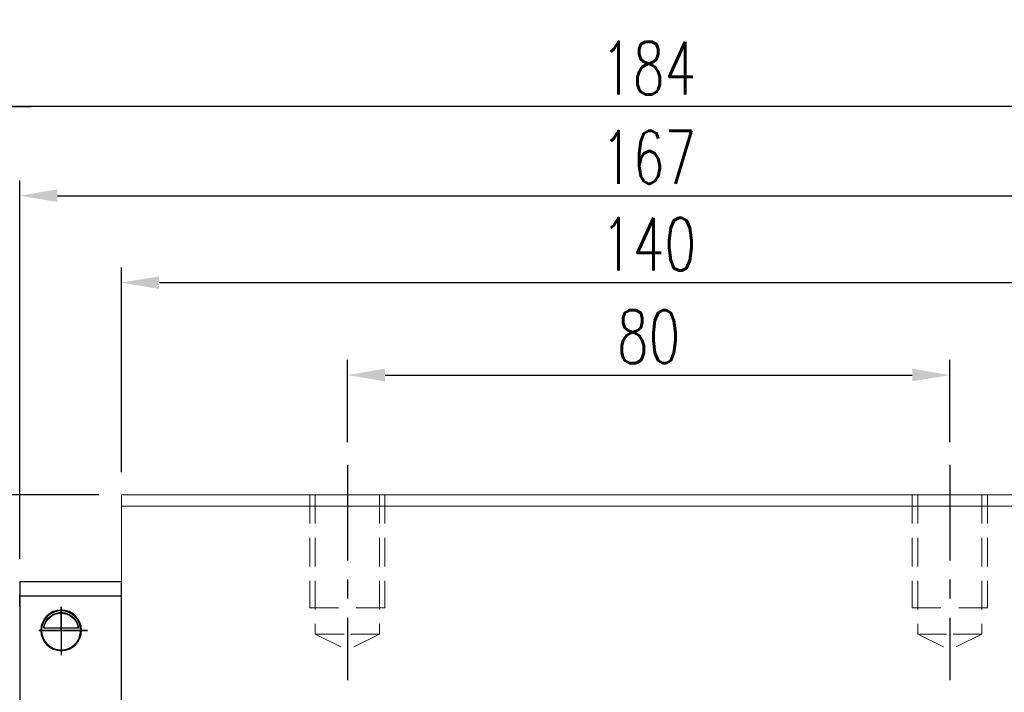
# Model space of a CAD drawing. Header units: millimetres. Extents: x 8 to 529, y 165 to 345.
# Tile 52 of 53: x 306 to 437, y 236 to 325. Entities that reach past the tile are written whole.
import ezdxf

# ---------------------------------------------------------------- set-up
doc = ezdxf.new("R2010")
doc.units = ezdxf.units.MM
doc.header["$PDSIZE"] = -1
for name, pattern in [('CENTER', [10.16, 6.35, -1.27, 1.27, -1.27]), ('DASHED', [0.75, 0.5, -0.25]), ('HIDDEN', [1.905, 1.27, -0.635])]:
    doc.linetypes.add(name, pattern=pattern)
for name, color, linetype in [('2', 7, 'Continuous'), ('CL', 1, 'CENTER'), ('DIM', 4, 'Continuous'), ('HID', 2, 'DASHED'), ('OUT', 3, 'Continuous')]:
    doc.layers.add(name, color=color, linetype=linetype)
doc.styles.add('DIM-7', font='SIMPLEX.shx', dxfattribs={"width": 0.7, "bigfont": 'chineset.shx'})
doc.dimstyles.new('CNS', dxfattribs={"dimtxt": 3.5, "dimasz": 2.5, "dimexe": 1, "dimexo": 1.5, "dimgap": 0.09, "dimtad": 0, "dimdsep": 46, "dimtxsty": 'DIM-7', "dimcen": 0.09, "dimclrd": 1, "dimclre": 1, "dimclrt": 4, "dimadec": 0, "dimazin": 0, "dimtfac": 1, "dimtix": 1, "dimtmove": 2, "dimatfit": 3, "dimfxl": 1, "dimtvp": 0.971429, "dimtolj": 1, "dimarcsym": 0})

# ---------------------------------------------------------------- blocks, each defined once
blk = doc.blocks.new('*D9')
at = {"color": 7, "lineweight": -2}
for p, q in [((349.89, 269.19), (349.89, 280.1)), ((429.89, 269.19), (429.89, 280.1)), ((354.89, 278.1), (424.89, 278.1))]:
    blk.add_line(p, q, dxfattribs=at)
at = {"color": 7}
for points in [[(354.89, 278.94), (354.89, 277.27), (349.89, 278.1)], [(424.89, 278.94), (424.89, 277.27), (429.89, 278.1)]]:
    blk.add_solid(points, dxfattribs=at)
at = {"layer": 'DEFPOINTS', "color": 0}
for p in [(429.89, 278.1), (349.89, 266.19), (429.89, 266.19)]:
    blk.add_point(p, dxfattribs=at)
at = {"color": 7, "insert": (389.89, 283.2), "char_height": 7, "attachment_point": 5, "style": 'DIM-7'}
blk.add_mtext('\\A1;80', dxfattribs=at)
blk = doc.blocks.new('*D10')
at = {"color": 7, "lineweight": -2}
for p, q in [((319.89, 265.19), (319.89, 292.38)), ((459.89, 265.19), (459.89, 292.38)), ((324.89, 290.38), (454.89, 290.38))]:
    blk.add_line(p, q, dxfattribs=at)
at = {"color": 7}
for points in [[(324.89, 291.21), (324.89, 289.54), (319.89, 290.38)], [(454.89, 291.21), (454.89, 289.54), (459.89, 290.38)]]:
    blk.add_solid(points, dxfattribs=at)
at = {"layer": 'DEFPOINTS', "color": 0}
for p in [(459.89, 290.38), (319.89, 262.19), (459.89, 262.19)]:
    blk.add_point(p, dxfattribs=at)
at = {"color": 7, "insert": (389.89, 295.48), "char_height": 7, "attachment_point": 5, "style": 'DIM-7'}
blk.add_mtext('\\A1;140', dxfattribs=at)
blk = doc.blocks.new('*D11')
at = {"color": 7, "lineweight": -2}
for p, q in [((297.89, 253.34), (297.89, 315.78)), ((481.89, 253.34), (481.89, 315.78)), ((476.89, 313.78), (302.89, 313.78))]:
    blk.add_line(p, q, dxfattribs=at)
at = {"color": 7}
for points in [[(302.89, 314.61), (302.89, 312.94), (297.89, 313.78)], [(476.89, 314.61), (476.89, 312.94), (481.89, 313.78)]]:
    blk.add_solid(points, dxfattribs=at)
at = {"layer": 'DEFPOINTS', "color": 0}
for p in [(297.89, 313.78), (297.89, 250.34), (481.89, 250.34)]:
    blk.add_point(p, dxfattribs=at)
at = {"color": 7, "insert": (389.89, 318.88), "char_height": 7, "attachment_point": 5, "style": 'DIM-7'}
blk.add_mtext('\\A1;184', dxfattribs=at)
blk = doc.blocks.new('*D22')
at = {"layer": 'DEFPOINTS', "color": 0}
for p in [(473.39, 301.92), (306.39, 250.69), (473.39, 250.69)]:
    blk.add_point(p, dxfattribs=at)
at = {"layer": 'DIM', "color": 7, "lineweight": -2}
for p, q in [((306.39, 253.69), (306.39, 303.92)), ((473.39, 253.69), (473.39, 303.92)), ((311.39, 301.92), (468.39, 301.92))]:
    blk.add_line(p, q, dxfattribs=at)
at = {"layer": 'DIM', "color": 7}
for points in [[(311.39, 302.76), (311.39, 301.09), (306.39, 301.92)], [(468.39, 302.76), (468.39, 301.09), (473.39, 301.92)]]:
    blk.add_solid(points, dxfattribs=at)
at = {"layer": 'DIM', "color": 7, "insert": (389.89, 307.02), "char_height": 7, "attachment_point": 5, "style": 'DIM-7'}
blk.add_mtext('\\A1;167', dxfattribs=at)
blk = doc.blocks.new('*D23')
at = {"layer": 'DEFPOINTS', "color": 0}
for p in [(269.32, 262.19), (319.89, 262.19), (285.39, 241.69)]:
    blk.add_point(p, dxfattribs=at)
at = {"layer": 'DIM', "color": 7, "lineweight": -2}
for p, q in [((316.89, 262.19), (267.32, 262.19)), ((269.32, 246.69), (269.32, 257.19)), ((282.39, 241.69), (267.32, 241.69))]:
    blk.add_line(p, q, dxfattribs=at)
at = {"layer": 'DIM', "color": 7}
for points in [[(268.49, 257.19), (270.15, 257.19), (269.32, 262.19)], [(268.49, 246.69), (270.15, 246.69), (269.32, 241.69)]]:
    blk.add_solid(points, dxfattribs=at)
at = {"layer": 'DIM', "color": 7, "insert": (264.22, 251.94), "char_height": 7, "attachment_point": 5, "rotation": 90, "style": 'DIM-7'}
blk.add_mtext('\\A1;20.5', dxfattribs=at)
blk = doc.blocks.new('*D24')
at = {"color": 7, "lineweight": -2}
for p, q in [((285.39, 244.69), (285.39, 315.78)), ((297.89, 253.34), (297.89, 315.78)), ((280.39, 313.78), (275.39, 313.78)), ((285.39, 313.78), (297.89, 313.78)), ((302.89, 313.78), (307.89, 313.78))]:
    blk.add_line(p, q, dxfattribs=at)
at = {"color": 7}
for points in [[(280.39, 314.61), (280.39, 312.94), (285.39, 313.78)], [(302.89, 314.61), (302.89, 312.94), (297.89, 313.78)]]:
    blk.add_solid(points, dxfattribs=at)
at = {"layer": 'DEFPOINTS', "color": 0}
for p in [(297.89, 313.78), (297.89, 250.34), (285.39, 241.69)]:
    blk.add_point(p, dxfattribs=at)
at = {"color": 7, "insert": (291.64, 320.71), "char_height": 7, "attachment_point": 5, "style": 'DIM-7'}
blk.add_mtext('\\A1;(12.5)', dxfattribs=at)

msp = doc.modelspace()

# ---------------------------------------------------------------- linework, layer by layer
at = {"layer": '2', "color": 0, "linetype": 'Continuous'}
for p, q in [((306.387, 250.686), (306.387, 248.786)), ((306.387, 250.686), (319.887, 250.686)), ((306.387, 250.386), (306.387, 248.886)), ((319.887, 201.486), (319.887, 250.636)), ((306.387, 247.336), (306.387, 248.886)), ((306.387, 248.786), (319.887, 248.786)), ((306.387, 248.786), (306.387, 201.486)), ((314.196, 244.461), (309.578, 244.461)), ((314.167, 244.486), (309.606, 244.486)), ((309.287, 244.186), (314.487, 244.186))]:
    msp.add_line(p, q, dxfattribs=at)
for radius, start, end in [(2.7, 90, 270), (2.6, 90, 270), (2.7, 270, 90), (2.6, 270, 90)]:
    msp.add_arc((311.887, 244.186), radius, start, end, dxfattribs=at)
at = {"layer": '2', "color": 0, "linetype": 'Continuous', "extrusion": (0, 0, -1)}
for start, end in [(7.49472, 90), (90, 172.50528)]:
    msp.add_arc((-311.887, 244.186), 2.3, start, end, dxfattribs=at)
at = {"layer": '2', "color": 0, "linetype": 'Continuous'}
for points, knots in [([(309.578, 244.461), (309.605, 244.693), (309.666, 244.92), (309.838, 245.326), (309.95, 245.51), (310.266, 245.911), (310.493, 246.106), (310.913, 246.351), (311.094, 246.43), (311.408, 246.516), (311.529, 246.54), (311.732, 246.562), (311.809, 246.566), (311.887, 246.566)], [0, 0, 0, 0, 0.187135, 0.187135, 0.3722972, 0.3722972, 0.651232, 0.651232, 0.8354912, 0.8354912, 0.9393137, 0.9393137, 1, 1, 1, 1]), ([(311.887, 246.566), (312.013, 246.566), (312.14, 246.554), (312.435, 246.504), (312.599, 246.454), (313.038, 246.271), (313.294, 246.099), (313.686, 245.705), (313.838, 245.499), (314.049, 245.079), (314.122, 244.871), (314.178, 244.591), (314.188, 244.526), (314.196, 244.461)], [0, 0, 0, 0, 0.0998047, 0.0998047, 0.2515472, 0.2515472, 0.5439534, 0.5439534, 0.769985, 0.769985, 0.9482846, 0.9482846, 1, 1, 1, 1])]:
    msp.add_open_spline(points, degree=3, knots=knots, dxfattribs=at)
for points in [[(309.606, 244.486), (309.597, 244.478), (309.587, 244.469), (309.578, 244.461)], [(314.196, 244.461), (314.186, 244.469), (314.177, 244.478), (314.167, 244.486)]]:
    msp.add_open_spline(points, degree=3, dxfattribs=at)
at = {"layer": 'CL', "color": 0, "ltscale": 2}
for p, q in [((349.887, 266.186), (349.887, 237.561)), ((429.887, 266.186), (429.887, 237.561))]:
    msp.add_line(p, q, dxfattribs=at)
at = {"layer": 'DIM', "color": 0}
for p, q in [((311.887, 244.186), (311.887, 247.31)), ((311.887, 247.31), (311.887, 240.894)), ((315.391, 244.186), (308.927, 244.186)), ((308.927, 244.186), (311.887, 244.186)), ((311.887, 244.186), (315.391, 244.186))]:
    msp.add_line(p, q, dxfattribs=at)
at = {"layer": 'HID', "color": 0, "linetype": 'HIDDEN', "lineweight": 0, "ltscale": 3}
for p, q in [((345.637, 243.686), (349.887, 241.561)), ((354.137, 243.686), (349.887, 241.561)), ((425.637, 243.686), (429.887, 241.561)), ((434.137, 243.686), (429.887, 241.561))]:
    msp.add_line(p, q, dxfattribs=at)
for points in [[(344.887, 262.186), (344.887, 247.186), (349.887, 247.186)], [(345.637, 262.186), (345.637, 243.686), (349.887, 243.686)], [(354.137, 262.186), (354.137, 243.686), (349.887, 243.686)], [(354.887, 262.186), (354.887, 247.186), (349.887, 247.186)], [(424.887, 262.186), (424.887, 247.186), (429.887, 247.186)], [(425.637, 262.186), (425.637, 243.686), (429.887, 243.686)], [(434.137, 262.186), (434.137, 243.686), (429.887, 243.686)], [(434.887, 262.186), (434.887, 247.186), (429.887, 247.186)]]:
    msp.add_lwpolyline(points, dxfattribs=at)
at = {"layer": 'OUT', "color": 0, "linetype": 'Continuous', "lineweight": 15}
for p, q in [((459.887, 262.186), (319.887, 262.186)), ((319.887, 260.686), (319.887, 262.186)), ((459.887, 260.686), (319.887, 260.686)), ((319.887, 204.336), (319.887, 260.686))]:
    msp.add_line(p, q, dxfattribs=at)

# ---------------------------------------------------------------- dimensions: what is measured, and where the dimension line sits
at = {"color": 0}
dim = msp.add_linear_dim(base=(297.887, 313.775), p1=(285.387, 241.686), p2=(297.887, 250.336), text='(<>)', dimstyle='CNS', override={"dimscale": 2, "dimgap": 0.8, "dimtad": 1, "dimclrd": 7, "dimclre": 7, "dimclrt": 7, "dimadec": 2, "dimazin": 2, "dimtmove": 1}, dxfattribs=at)
dim.commit()
dim.dimension.update_dxf_attribs({"geometry": '*D24', "text_midpoint": (291.637, 320.709)})
for base, p1, p2, picture, middle in [((297.887, 313.775), (481.887, 250.336), (297.887, 250.336), '*D11', (389.887, 318.875)), ((459.887, 290.376), (319.887, 262.186), (459.887, 262.186), '*D10', (389.887, 295.476)), ((429.887, 278.103), (349.887, 266.186), (429.887, 266.186), '*D9', (389.887, 283.203))]:
    dim = msp.add_linear_dim(base=base, p1=p1, p2=p2, dimstyle='CNS', override={"dimscale": 2, "dimgap": 0.8, "dimtad": 1, "dimclrd": 7, "dimclre": 7, "dimclrt": 7, "dimadec": 2, "dimazin": 2, "dimtmove": 1}, dxfattribs=at)
    dim.commit()
    dim.dimension.update_dxf_attribs({"geometry": picture, "text_midpoint": middle})
at = {"layer": 'DIM', "color": 0}
dim = msp.add_linear_dim(base=(473.387, 301.924), p1=(306.387, 250.686), p2=(473.387, 250.686), dimstyle='CNS', override={"dimscale": 2, "dimgap": 0.8, "dimtad": 1, "dimclrd": 7, "dimclre": 7, "dimclrt": 7, "dimtmove": 1}, dxfattribs=at)
dim.commit()
dim.dimension.update_dxf_attribs({"geometry": '*D22', "text_midpoint": (389.887, 307.024)})
dim = msp.add_linear_dim(base=(269.32, 262.186), p1=(285.387, 241.686), p2=(319.887, 262.186), angle=90, dimstyle='CNS', override={"dimscale": 2, "dimgap": 0.8, "dimtad": 1, "dimclrd": 7, "dimclre": 7, "dimclrt": 7, "dimtmove": 1}, dxfattribs=at)
dim.commit()
dim.dimension.update_dxf_attribs({"geometry": '*D23', "text_midpoint": (264.22, 251.936)})

doc.saveas('drawing.dxf')
